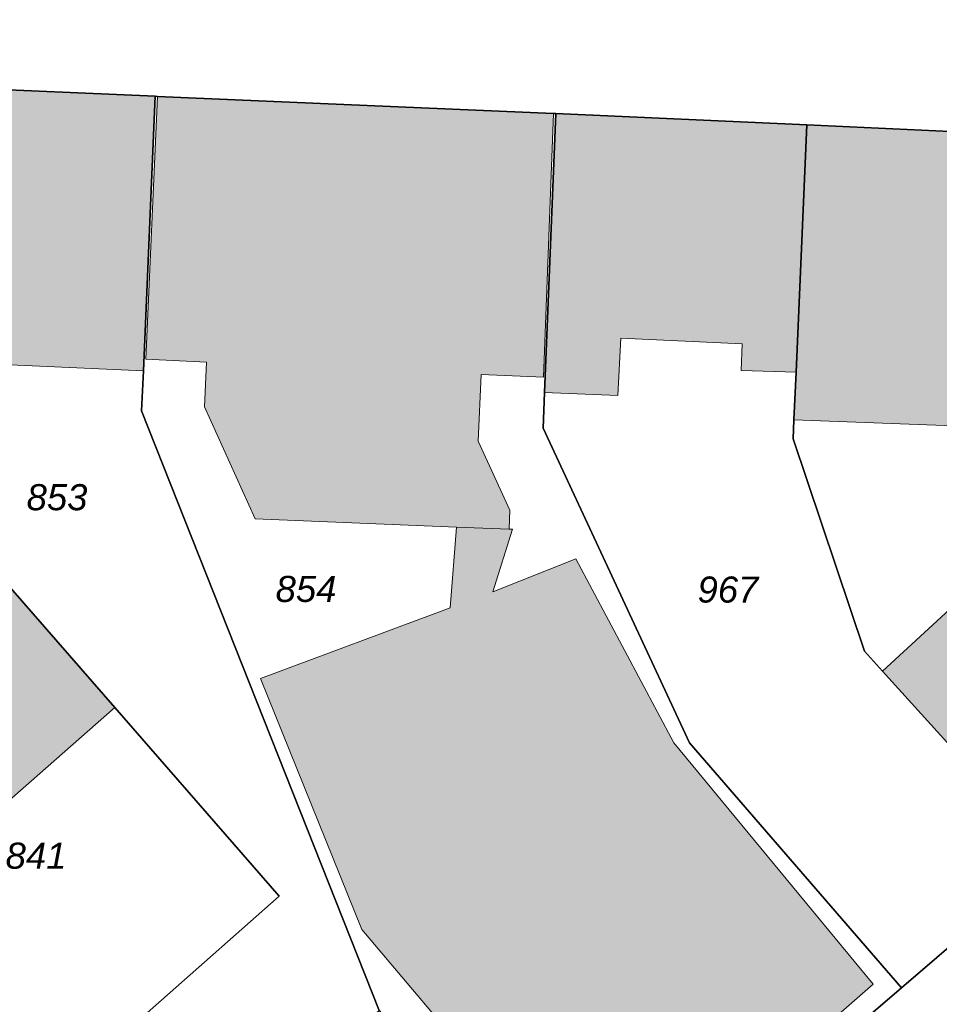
# Model space of a CAD drawing. Header units: metres. Extents: x 32338650 to 32340431, y 5701793 to 5703325.
# Tile 34 of 256: x 32339314 to 32339358, y 5702315 to 5702362. Entities that reach past the tile are written whole.
import ezdxf

# ---------------------------------------------------------------- set-up
doc = ezdxf.new("R2010")
doc.units = ezdxf.units.M
doc.header["$LTSCALE"] = 0.1
for name, color, linetype, lineweight, true_color in [('LPB-BE-Flurstück_Grenze', 7, 'Continuous', 70, 0x004c99), ('LPB-BE-Flurstück_Nummer', 7, 'Continuous', 70, 0x004c99), ('LPB-BE-Gebäude', 7, 'Continuous', 70, 0x004c99), ('LPB-BE-Straße', 7, 'Continuous', 70, 0x004c99)]:
    doc.layers.add(name, color=color, linetype=linetype, lineweight=lineweight, true_color=true_color)
doc.styles.add('Arial (italic)', font='ariali.ttf')

msp = doc.modelspace()

# ---------------------------------------------------------------- hatches: boundary and pattern name
at = {"layer": 'LPB-BE-Gebäude', "linetype": 'Continuous', "lineweight": 0, "true_color": 0xc7c8ca}
for points in [[(32339311.759, 5702347.465), (32339311.685, 5702345.917), (32339319.867, 5702345.561), (32339320.436, 5702358.708), (32339301.166, 5702359.54), (32339300.793, 5702349.718), (32339301.433, 5702348.981), (32339303.642, 5702346.458), (32339303.804, 5702346.261), (32339308.729, 5702346.049), (32339308.792, 5702347.597), (32339311.759, 5702347.465)], [(32339311.759, 5702347.465), (32339311.685, 5702345.917), (32339319.867, 5702345.561), (32339320.436, 5702358.708), (32339301.166, 5702359.54), (32339300.793, 5702349.718), (32339301.433, 5702348.981), (32339303.642, 5702346.458), (32339303.804, 5702346.261), (32339308.729, 5702346.049), (32339308.792, 5702347.597), (32339311.759, 5702347.465)], [(32339325.23, 5702338.465), (32339334.861, 5702338.069), (32339337.399, 5702337.975), (32339337.426, 5702338.874), (32339335.911, 5702342.189), (32339336.051, 5702345.376), (32339339.029, 5702345.254), (32339339.516, 5702357.884), (32339320.546, 5702358.703), (32339319.989, 5702346.106), (32339322.896, 5702345.977), (32339322.798, 5702343.829), (32339325.23, 5702338.465)], [(32339325.23, 5702338.465), (32339334.861, 5702338.069), (32339337.399, 5702337.975), (32339337.426, 5702338.874), (32339335.911, 5702342.189), (32339336.051, 5702345.376), (32339339.029, 5702345.254), (32339339.516, 5702357.884), (32339320.546, 5702358.703), (32339319.989, 5702346.106), (32339322.896, 5702345.977), (32339322.798, 5702343.829), (32339325.23, 5702338.465)], [(32339325.23, 5702338.465), (32339334.861, 5702338.069), (32339337.399, 5702337.975), (32339337.426, 5702338.874), (32339335.911, 5702342.189), (32339336.051, 5702345.376), (32339339.029, 5702345.254), (32339339.516, 5702357.884), (32339320.546, 5702358.703), (32339319.989, 5702346.106), (32339322.896, 5702345.977), (32339322.798, 5702343.829), (32339325.23, 5702338.465)], [(32339325.23, 5702338.465), (32339334.861, 5702338.069), (32339337.399, 5702337.975), (32339337.426, 5702338.874), (32339335.911, 5702342.189), (32339336.051, 5702345.376), (32339339.029, 5702345.254), (32339339.516, 5702357.884), (32339320.546, 5702358.703), (32339319.989, 5702346.106), (32339322.896, 5702345.977), (32339322.798, 5702343.829), (32339325.23, 5702338.465)], [(32339348.509, 5702345.574), (32339351.137, 5702345.486), (32339351.653, 5702357.335), (32339339.626, 5702357.879), (32339339.088, 5702344.511), (32339342.605, 5702344.376), (32339342.738, 5702347.123), (32339348.551, 5702346.854), (32339348.509, 5702345.574)], [(32339348.509, 5702345.574), (32339351.137, 5702345.486), (32339351.653, 5702357.335), (32339339.626, 5702357.879), (32339339.088, 5702344.511), (32339342.605, 5702344.376), (32339342.738, 5702347.123), (32339348.551, 5702346.854), (32339348.509, 5702345.574)], [(32339351.034, 5702343.209), (32339363.354, 5702342.743), (32339363.455, 5702344.95), (32339364.009, 5702356.767), (32339351.653, 5702357.335), (32339351.137, 5702345.486), (32339351.034, 5702343.209)], [(32339351.034, 5702343.209), (32339363.354, 5702342.743), (32339363.455, 5702344.95), (32339364.009, 5702356.767), (32339351.653, 5702357.335), (32339351.137, 5702345.486), (32339351.034, 5702343.209)], [(32339354.829, 5702316.172), (32339345.285, 5702327.733), (32339340.583, 5702336.553), (32339336.615, 5702334.965), (32339337.549, 5702337.969), (32339337.399, 5702337.975), (32339334.861, 5702338.069), (32339334.562, 5702334.198), (32339325.476, 5702330.809), (32339330.338, 5702318.8), (32339341.991, 5702304.991), (32339350.574, 5702312.474), (32339351.817, 5702311.072), (32339353.048, 5702312.032), (32339351.757, 5702313.496)], [(32339354.829, 5702316.172), (32339345.285, 5702327.733), (32339340.583, 5702336.553), (32339336.615, 5702334.965), (32339337.549, 5702337.969), (32339337.399, 5702337.975), (32339334.861, 5702338.069), (32339334.562, 5702334.198), (32339325.476, 5702330.809), (32339330.338, 5702318.8), (32339341.991, 5702304.991), (32339350.574, 5702312.474), (32339351.817, 5702311.072), (32339353.048, 5702312.032), (32339351.757, 5702313.496)], [(32339304.608, 5702322.43), (32339307.179, 5702319.482), (32339318.495, 5702329.425), (32339313.496, 5702335.155), (32339302.104, 5702325.305), (32339304.608, 5702322.43)], [(32339304.608, 5702322.43), (32339307.179, 5702319.482), (32339318.495, 5702329.425), (32339313.496, 5702335.155), (32339302.104, 5702325.305), (32339304.608, 5702322.43)], [(32339361.265, 5702320.351), (32339365.432, 5702315.556), (32339365.479, 5702315.504), (32339370.018, 5702319.53), (32339366.058, 5702323.997), (32339368.128, 5702325.913), (32339359.704, 5702335.236), (32339355.273, 5702331.165), (32339363.46, 5702322.142), (32339361.286, 5702320.37), (32339361.265, 5702320.351)], [(32339361.265, 5702320.351), (32339365.432, 5702315.556), (32339365.479, 5702315.504), (32339370.018, 5702319.53), (32339366.058, 5702323.997), (32339368.128, 5702325.913), (32339359.704, 5702335.236), (32339355.273, 5702331.165), (32339363.46, 5702322.142), (32339361.286, 5702320.37), (32339361.265, 5702320.351)]]:
    msp.add_hatch(color=9, dxfattribs=at).paths.add_polyline_path(points)

# ---------------------------------------------------------------- linework, layer by layer
at = {"layer": 'LPB-BE-Flurstück_Grenze', "color": 253, "linetype": 'Continuous', "lineweight": 25, "true_color": 0xadadad, "transparency": 33554687, "flags": 128}
for points in [[(32339235.314, 5702362.376), (32339260.298, 5702361.299), (32339271.087, 5702360.836), (32339283.214, 5702360.308), (32339301.166, 5702359.54), (32339320.436, 5702358.708), (32339320.546, 5702358.703), (32339339.516, 5702357.884), (32339339.626, 5702357.879), (32339351.653, 5702357.335), (32339364.009, 5702356.767)], [(32339235.314, 5702362.376), (32339260.298, 5702361.299), (32339271.087, 5702360.836), (32339283.214, 5702360.308), (32339301.166, 5702359.54), (32339320.436, 5702358.708), (32339320.546, 5702358.703), (32339339.516, 5702357.884), (32339339.626, 5702357.879), (32339351.653, 5702357.335), (32339364.009, 5702356.767)], [(32339320.436, 5702358.708), (32339301.166, 5702359.54), (32339300.793, 5702349.718), (32339301.433, 5702348.981), (32339303.804, 5702346.261), (32339307.55, 5702341.964), (32339313.496, 5702335.155), (32339318.495, 5702329.425), (32339326.38, 5702320.384), (32339315.093, 5702310.42), (32339319.748, 5702305.095), (32339331.159, 5702314.913), (32339319.778, 5702343.643), (32339319.867, 5702345.561), (32339320.436, 5702358.708)], [(32339320.436, 5702358.708), (32339301.166, 5702359.54), (32339300.793, 5702349.718), (32339301.433, 5702348.981), (32339303.804, 5702346.261), (32339307.55, 5702341.964), (32339313.496, 5702335.155), (32339318.495, 5702329.425), (32339326.38, 5702320.384), (32339315.093, 5702310.42), (32339319.748, 5702305.095), (32339331.159, 5702314.913), (32339319.778, 5702343.643), (32339319.867, 5702345.561), (32339320.436, 5702358.708)], [(32339319.778, 5702343.643), (32339331.159, 5702314.913), (32339341.339, 5702303.246), (32339345.893, 5702307.162), (32339345.997, 5702307.258), (32339356.193, 5702315.996), (32339346.036, 5702327.732), (32339339.019, 5702342.812), (32339339.088, 5702344.511), (32339339.626, 5702357.879), (32339339.516, 5702357.884), (32339320.546, 5702358.703), (32339320.436, 5702358.708), (32339319.867, 5702345.561), (32339319.778, 5702343.643)], [(32339319.778, 5702343.643), (32339331.159, 5702314.913), (32339341.339, 5702303.246), (32339345.893, 5702307.162), (32339345.997, 5702307.258), (32339356.193, 5702315.996), (32339346.036, 5702327.732), (32339339.019, 5702342.812), (32339339.088, 5702344.511), (32339339.626, 5702357.879), (32339339.516, 5702357.884), (32339320.546, 5702358.703), (32339320.436, 5702358.708), (32339319.867, 5702345.561), (32339319.778, 5702343.643)], [(32339351.653, 5702357.335), (32339339.626, 5702357.879), (32339339.088, 5702344.511), (32339339.019, 5702342.812), (32339346.036, 5702327.732), (32339356.193, 5702315.996), (32339361.265, 5702320.351), (32339361.286, 5702320.37), (32339363.46, 5702322.142), (32339355.273, 5702331.165), (32339354.412, 5702332.121), (32339350.997, 5702342.3), (32339351.034, 5702343.209), (32339351.137, 5702345.486), (32339351.653, 5702357.335)], [(32339351.653, 5702357.335), (32339339.626, 5702357.879), (32339339.088, 5702344.511), (32339339.019, 5702342.812), (32339346.036, 5702327.732), (32339356.193, 5702315.996), (32339361.265, 5702320.351), (32339361.286, 5702320.37), (32339363.46, 5702322.142), (32339355.273, 5702331.165), (32339354.412, 5702332.121), (32339350.997, 5702342.3), (32339351.034, 5702343.209), (32339351.137, 5702345.486), (32339351.653, 5702357.335)], [(32339363.098, 5702337.469), (32339363.354, 5702342.743), (32339363.455, 5702344.95), (32339364.009, 5702356.767), (32339351.653, 5702357.335), (32339351.137, 5702345.486), (32339351.034, 5702343.209), (32339350.997, 5702342.3), (32339354.412, 5702332.121), (32339355.273, 5702331.165), (32339363.46, 5702322.142), (32339361.286, 5702320.37), (32339365.432, 5702315.556), (32339370.018, 5702319.53), (32339380.539, 5702328.625), (32339372.251, 5702336.902), (32339368.698, 5702337.119), (32339363.098, 5702337.469)], [(32339363.098, 5702337.469), (32339363.354, 5702342.743), (32339363.455, 5702344.95), (32339364.009, 5702356.767), (32339351.653, 5702357.335), (32339351.137, 5702345.486), (32339351.034, 5702343.209), (32339350.997, 5702342.3), (32339354.412, 5702332.121), (32339355.273, 5702331.165), (32339363.46, 5702322.142), (32339361.286, 5702320.37), (32339365.432, 5702315.556), (32339370.018, 5702319.53), (32339380.539, 5702328.625), (32339372.251, 5702336.902), (32339368.698, 5702337.119), (32339363.098, 5702337.469)], [(32339302.104, 5702325.305), (32339304.608, 5702322.43), (32339307.179, 5702319.482), (32339308.89, 5702317.52), (32339308.966, 5702317.437), (32339311.251, 5702314.821), (32339315.093, 5702310.42), (32339326.38, 5702320.384), (32339318.495, 5702329.425), (32339313.496, 5702335.155), (32339302.104, 5702325.305)], [(32339302.104, 5702325.305), (32339304.608, 5702322.43), (32339307.179, 5702319.482), (32339308.89, 5702317.52), (32339308.966, 5702317.437), (32339311.251, 5702314.821), (32339315.093, 5702310.42), (32339326.38, 5702320.384), (32339318.495, 5702329.425), (32339313.496, 5702335.155), (32339302.104, 5702325.305)], [(32339345.997, 5702307.258), (32339366.358, 5702283.733), (32339366.452, 5702283.819), (32339366.721, 5702284.048), (32339369.491, 5702286.436), (32339369.585, 5702286.522), (32339369.896, 5702286.79), (32339371.338, 5702288.031), (32339375.769, 5702291.862), (32339377.211, 5702293.114), (32339381.465, 5702296.782), (32339381.548, 5702296.859), (32339373.667, 5702306.01), (32339365.479, 5702315.504), (32339365.432, 5702315.556), (32339361.286, 5702320.37), (32339361.265, 5702320.351), (32339356.193, 5702315.996), (32339345.997, 5702307.258)], [(32339345.997, 5702307.258), (32339366.358, 5702283.733), (32339366.452, 5702283.819), (32339366.721, 5702284.048), (32339369.491, 5702286.436), (32339369.585, 5702286.522), (32339369.896, 5702286.79), (32339371.338, 5702288.031), (32339375.769, 5702291.862), (32339377.211, 5702293.114), (32339381.465, 5702296.782), (32339381.548, 5702296.859), (32339373.667, 5702306.01), (32339365.479, 5702315.504), (32339365.432, 5702315.556), (32339361.286, 5702320.37), (32339361.265, 5702320.351), (32339356.193, 5702315.996), (32339345.997, 5702307.258)]]:
    msp.add_lwpolyline(points, dxfattribs=at)
at = {"layer": 'LPB-BE-Gebäude', "color": 7, "linetype": 'Continuous', "lineweight": 9, "flags": 128}
for points in [[(32339311.759, 5702347.465), (32339311.685, 5702345.917), (32339319.867, 5702345.561), (32339320.436, 5702358.708), (32339301.166, 5702359.54), (32339300.793, 5702349.718), (32339301.433, 5702348.981), (32339303.642, 5702346.458), (32339303.804, 5702346.261), (32339308.729, 5702346.049), (32339308.792, 5702347.597), (32339311.759, 5702347.465)], [(32339311.759, 5702347.465), (32339311.685, 5702345.917), (32339319.867, 5702345.561), (32339320.436, 5702358.708), (32339301.166, 5702359.54), (32339300.793, 5702349.718), (32339301.433, 5702348.981), (32339303.642, 5702346.458), (32339303.804, 5702346.261), (32339308.729, 5702346.049), (32339308.792, 5702347.597), (32339311.759, 5702347.465)], [(32339325.23, 5702338.465), (32339334.861, 5702338.069), (32339337.399, 5702337.975), (32339337.426, 5702338.874), (32339335.911, 5702342.189), (32339336.051, 5702345.376), (32339339.029, 5702345.254), (32339339.516, 5702357.884), (32339320.546, 5702358.703), (32339319.989, 5702346.106), (32339322.896, 5702345.977), (32339322.798, 5702343.829), (32339325.23, 5702338.465)], [(32339325.23, 5702338.465), (32339334.861, 5702338.069), (32339337.399, 5702337.975), (32339337.426, 5702338.874), (32339335.911, 5702342.189), (32339336.051, 5702345.376), (32339339.029, 5702345.254), (32339339.516, 5702357.884), (32339320.546, 5702358.703), (32339319.989, 5702346.106), (32339322.896, 5702345.977), (32339322.798, 5702343.829), (32339325.23, 5702338.465)], [(32339325.23, 5702338.465), (32339334.861, 5702338.069), (32339337.399, 5702337.975), (32339337.426, 5702338.874), (32339335.911, 5702342.189), (32339336.051, 5702345.376), (32339339.029, 5702345.254), (32339339.516, 5702357.884), (32339320.546, 5702358.703), (32339319.989, 5702346.106), (32339322.896, 5702345.977), (32339322.798, 5702343.829), (32339325.23, 5702338.465)], [(32339325.23, 5702338.465), (32339334.861, 5702338.069), (32339337.399, 5702337.975), (32339337.426, 5702338.874), (32339335.911, 5702342.189), (32339336.051, 5702345.376), (32339339.029, 5702345.254), (32339339.516, 5702357.884), (32339320.546, 5702358.703), (32339319.989, 5702346.106), (32339322.896, 5702345.977), (32339322.798, 5702343.829), (32339325.23, 5702338.465)], [(32339348.509, 5702345.574), (32339351.137, 5702345.486), (32339351.653, 5702357.335), (32339339.626, 5702357.879), (32339339.088, 5702344.511), (32339342.605, 5702344.376), (32339342.738, 5702347.123), (32339348.551, 5702346.854), (32339348.509, 5702345.574)], [(32339348.509, 5702345.574), (32339351.137, 5702345.486), (32339351.653, 5702357.335), (32339339.626, 5702357.879), (32339339.088, 5702344.511), (32339342.605, 5702344.376), (32339342.738, 5702347.123), (32339348.551, 5702346.854), (32339348.509, 5702345.574)], [(32339351.034, 5702343.209), (32339363.354, 5702342.743), (32339363.455, 5702344.95), (32339364.009, 5702356.767), (32339351.653, 5702357.335), (32339351.137, 5702345.486), (32339351.034, 5702343.209)], [(32339351.034, 5702343.209), (32339363.354, 5702342.743), (32339363.455, 5702344.95), (32339364.009, 5702356.767), (32339351.653, 5702357.335), (32339351.137, 5702345.486), (32339351.034, 5702343.209)], [(32339354.829, 5702316.172), (32339345.285, 5702327.733), (32339340.583, 5702336.553), (32339336.615, 5702334.965), (32339337.549, 5702337.969), (32339337.399, 5702337.975), (32339334.861, 5702338.069), (32339334.562, 5702334.198), (32339325.476, 5702330.809), (32339330.338, 5702318.8), (32339341.991, 5702304.991), (32339350.574, 5702312.474), (32339351.817, 5702311.072), (32339353.048, 5702312.032), (32339351.757, 5702313.496), (32339354.829, 5702316.172)], [(32339354.829, 5702316.172), (32339345.285, 5702327.733), (32339340.583, 5702336.553), (32339336.615, 5702334.965), (32339337.549, 5702337.969), (32339337.399, 5702337.975), (32339334.861, 5702338.069), (32339334.562, 5702334.198), (32339325.476, 5702330.809), (32339330.338, 5702318.8), (32339341.991, 5702304.991), (32339350.574, 5702312.474), (32339351.817, 5702311.072), (32339353.048, 5702312.032), (32339351.757, 5702313.496), (32339354.829, 5702316.172)], [(32339304.608, 5702322.43), (32339307.179, 5702319.482), (32339318.495, 5702329.425), (32339313.496, 5702335.155), (32339302.104, 5702325.305), (32339304.608, 5702322.43)], [(32339304.608, 5702322.43), (32339307.179, 5702319.482), (32339318.495, 5702329.425), (32339313.496, 5702335.155), (32339302.104, 5702325.305), (32339304.608, 5702322.43)], [(32339361.265, 5702320.351), (32339365.432, 5702315.556), (32339365.479, 5702315.504), (32339370.018, 5702319.53), (32339366.058, 5702323.997), (32339368.128, 5702325.913), (32339359.704, 5702335.236), (32339355.273, 5702331.165), (32339363.46, 5702322.142), (32339361.286, 5702320.37), (32339361.265, 5702320.351)], [(32339361.265, 5702320.351), (32339365.432, 5702315.556), (32339365.479, 5702315.504), (32339370.018, 5702319.53), (32339366.058, 5702323.997), (32339368.128, 5702325.913), (32339359.704, 5702335.236), (32339355.273, 5702331.165), (32339363.46, 5702322.142), (32339361.286, 5702320.37), (32339361.265, 5702320.351)]]:
    msp.add_lwpolyline(points, dxfattribs=at)
at = {"layer": 'LPB-BE-Straße', "color": 250, "linetype": 'Continuous', "lineweight": 25, "true_color": 0x333333, "transparency": 33554687, "flags": 128}
msp.add_lwpolyline([(32339235.314, 5702362.376), (32339260.298, 5702361.299), (32339271.087, 5702360.836), (32339283.214, 5702360.308), (32339301.166, 5702359.54), (32339320.436, 5702358.708), (32339320.546, 5702358.703), (32339339.516, 5702357.884), (32339339.626, 5702357.879), (32339351.653, 5702357.335), (32339364.009, 5702356.767)], dxfattribs=at)

# ---------------------------------------------------------------- texts
at = {"layer": 'LPB-BE-Flurstück_Nummer', "color": 252, "true_color": 0x888888, "char_height": 1.25, "attachment_point": 2, "line_spacing_factor": 1.004016, "style": 'Arial (italic)'}
for s, insert, width in [('853', (32339315.73, 5702340.126), 4.17375), ('853', (32339315.73, 5702340.126), 4.17375), ('854', (32339327.659, 5702335.732), 4.14), ('854', (32339327.659, 5702335.732), 4.14), ('967', (32339347.873, 5702335.702), 4.291875), ('967', (32339347.873, 5702335.702), 4.291875), ('841', (32339314.725, 5702322.954), 3.97125), ('841', (32339314.725, 5702322.954), 3.97125)]:
    msp.add_mtext(s, dxfattribs=dict(at, insert=insert, width=width))

doc.saveas('drawing.dxf')
